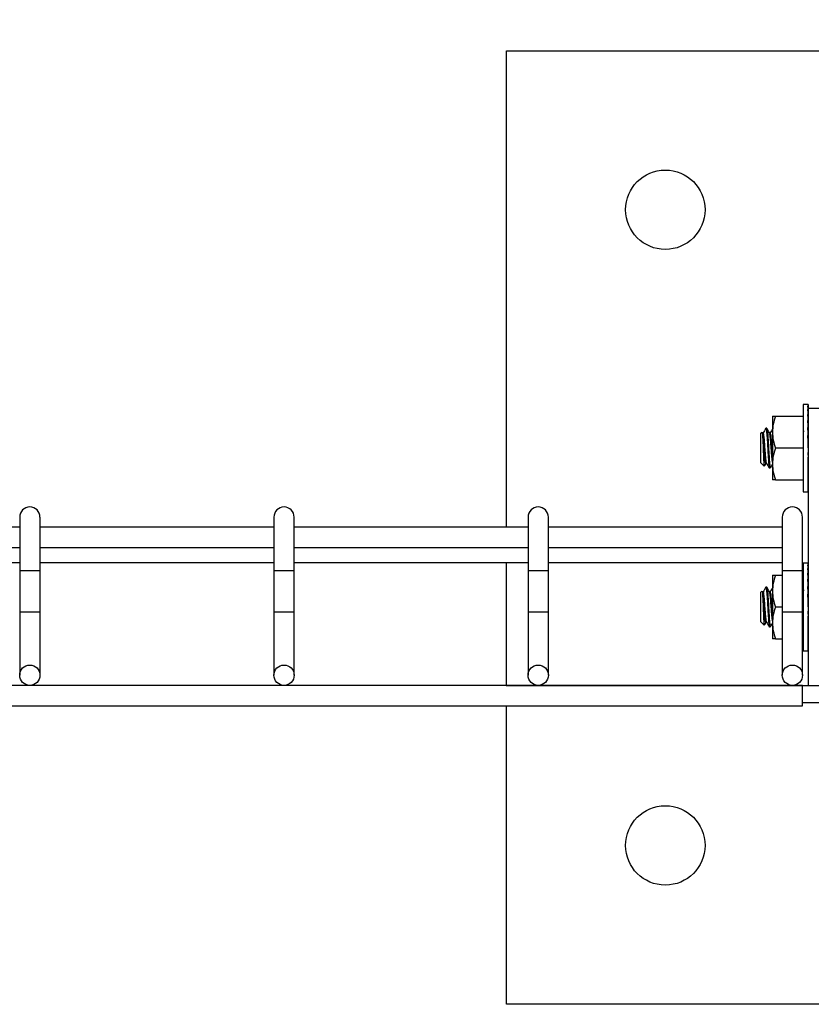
# Model space of a CAD drawing. Header units: inches. Extents: x 0.2 to 10.8, y 0.2 to 8.2.
# Tile 23 of 58: x 4.242 to 4.502, y 6.575 to 6.898. Entities that reach past the tile are written whole.
import ezdxf

# ---------------------------------------------------------------- set-up
doc = ezdxf.new("R2010")
doc.units = ezdxf.units.IN
doc.header["$MEASUREMENT"] = 0
doc.layers.add('DIMENSIONS', color=140, linetype='Continuous', lineweight=25)
doc.styles.add('SLDTEXTSTYLE0', font='TXT', dxfattribs={"width": 0.7})
doc.dimstyles.new('SLDDIMSTYLE1', dxfattribs={"dimtxt": 0.084961, "dimasz": 0.13, "dimexe": 0, "dimexo": 0.0625, "dimgap": 0.02124, "dimtad": 0, "dimtih": 1, "dimtoh": 1, "dimlfac": 24, "dimrnd": 1e-09, "dimzin": 12, "dimdsep": 46, "dimtxsty": 'SLDTEXTSTYLE0', "dimsah": 1, "dimcen": 0.09, "dimadec": 0, "dimazin": 3, "dimtfac": 1, "dimtofl": 0, "dimtmove": 0, "dimatfit": 3, "dimfxl": 0, "dimfrac": 2, "dimtolj": 1, "dimtzin": 12, "dimarcsym": 0})

# ---------------------------------------------------------------- blocks, each defined once
blk = doc.blocks.new('_D_7')
at = {"layer": 'DIMENSIONS'}
for p, q in [((2.97458, 6.8287), (2.97458, 7.28174)), ((4.61, 6.8287), (4.61, 7.28174)), ((2.97458, 7.15674), (3.51107, 7.15674)), ((3.6262, 7.15674), (3.59767, 7.15674)), ((3.59767, 7.15674), (3.59767, 7.02171)), ((3.94935, 7.15674), (3.97788, 7.15674)), ((3.97788, 7.15674), (3.97788, 7.02171)), ((4.61, 7.15674), (4.06447, 7.15674)), ((3.59767, 7.02171), (3.6262, 7.02171)), ((3.97788, 7.02171), (3.94935, 7.02171))]:
    blk.add_line(p, q, dxfattribs=at)
for points in [[(2.97458, 7.15674), (3.10458, 7.13674), (3.10458, 7.17674)], [(4.61, 7.15674), (4.48, 7.17674), (4.48, 7.13674)]]:
    blk.add_solid(points, dxfattribs=at)
at = {"layer": 'DIMENSIONS', "char_height": 0.083333, "attachment_point": 1, "style": 'SLDTEXTSTYLE0'}
for s, insert in [('39.25', (3.6262, 7.28319)), ('997.0', (3.6262, 7.12914))]:
    blk.add_mtext(s, dxfattribs=dict(at, insert=insert))

msp = doc.modelspace()

# ---------------------------------------------------------------- linework, layer by layer
for p, q in [((4.40166, 6.7317), (4.40166, 6.88787)), ((4.40166, 6.88787), (4.71416, 6.88787)), ((4.50054, 6.77198), (4.49896, 6.77198)), ((4.49896, 6.77198), (4.49896, 6.74334)), ((4.50046, 6.77191), (4.50062, 6.77191)), ((4.50046, 6.77137), (4.50062, 6.77137)), ((4.50062, 6.77191), (4.50062, 6.77138)), ((4.50062, 6.77137), (4.50062, 6.77034)), ((4.50583, 6.77068), (4.50062, 6.77068)), ((4.50062, 6.77068), (4.50062, 6.67991)), ((4.4889, 6.76808), (4.4889, 6.76287)), ((4.48983, 6.76808), (4.49896, 6.76808)), ((4.50046, 6.77029), (4.50062, 6.77029)), ((4.50046, 6.76873), (4.50062, 6.76873)), ((4.50062, 6.77029), (4.50061, 6.76883)), ((4.50062, 6.76873), (4.50061, 6.76692)), ((4.50062, 6.76792), (4.50062, 6.76792)), ((4.48663, 6.76397), (4.48673, 6.76417)), ((4.48702, 6.76417), (4.48673, 6.76417)), ((4.50046, 6.76675), (4.50062, 6.76675)), ((4.50046, 6.76441), (4.50062, 6.76441)), ((4.50062, 6.76675), (4.5006, 6.76469)), ((4.50062, 6.76441), (4.5006, 6.7625)), ((4.48543, 6.76287), (4.485, 6.76243)), ((4.485, 6.76243), (4.485, 6.75289)), ((4.48587, 6.76267), (4.48558, 6.76267)), ((4.48818, 6.76267), (4.48792, 6.76267)), ((4.4889, 6.76287), (4.4889, 6.75245)), ((4.50046, 6.76182), (4.50062, 6.76182)), ((4.5006, 6.7625), (4.50058, 6.7625)), ((4.50062, 6.76182), (4.5006, 6.76064)), ((4.49896, 6.75766), (4.48983, 6.75766)), ((4.50046, 6.75906), (4.50062, 6.75906)), ((4.50046, 6.75906), (4.50062, 6.75626)), ((4.5006, 6.75867), (4.50048, 6.75867)), ((4.5006, 6.76064), (4.50053, 6.76064)), ((4.50062, 6.75906), (4.5006, 6.75867)), ((4.50046, 6.75626), (4.50062, 6.75626)), ((4.50062, 6.7535), (4.5006, 6.75468)), ((4.485, 6.75289), (4.48615, 6.75174)), ((4.48673, 6.75265), (4.487, 6.75265)), ((4.48789, 6.75115), (4.48818, 6.75115)), ((4.4889, 6.75245), (4.4889, 6.74724)), ((4.50046, 6.7535), (4.50062, 6.7535)), ((4.50062, 6.75091), (4.5006, 6.75282)), ((4.50046, 6.75091), (4.50062, 6.75091)), ((4.50046, 6.74857), (4.50062, 6.74857)), ((4.50062, 6.74857), (4.5006, 6.75091)), ((4.50062, 6.74659), (4.50061, 6.74857)), ((4.48983, 6.74724), (4.49896, 6.74724)), ((4.50046, 6.74659), (4.50062, 6.74659)), ((4.50046, 6.74503), (4.50062, 6.74503)), ((4.50062, 6.74503), (4.50061, 6.74659)), ((4.50062, 6.7474), (4.50062, 6.7474)), ((4.50062, 6.74395), (4.50062, 6.74503)), ((4.49896, 6.74334), (4.50054, 6.74334)), ((4.50046, 6.74395), (4.50062, 6.74395)), ((4.50046, 6.74341), (4.50062, 6.74341)), ((4.50062, 6.74341), (4.50062, 6.74395)), ((4.24208, 6.73504), (4.24208, 6.71754)), ((4.24875, 6.71754), (4.24875, 6.73504)), ((4.32541, 6.73504), (4.32541, 6.71754)), ((4.33208, 6.71754), (4.33208, 6.73504)), ((4.40875, 6.73504), (4.40875, 6.71754)), ((4.41541, 6.71754), (4.41541, 6.73504)), ((4.49208, 6.73504), (4.49208, 6.71754)), ((4.49875, 6.71754), (4.49875, 6.73504)), ((4.24208, 6.7317), (4.16541, 6.7317)), ((4.32541, 6.7317), (4.24875, 6.7317)), ((4.40875, 6.7317), (4.33208, 6.7317)), ((4.49208, 6.7317), (4.41541, 6.7317)), ((4.16541, 6.72504), (4.24208, 6.72504)), ((4.24875, 6.72504), (4.32541, 6.72504)), ((4.33208, 6.72504), (4.40875, 6.72504)), ((4.41541, 6.72504), (4.49208, 6.72504)), ((4.16541, 6.72012), (4.24208, 6.72012)), ((4.24875, 6.72012), (4.32541, 6.72012)), ((4.33208, 6.72012), (4.40875, 6.72012)), ((4.40166, 6.67991), (4.40166, 6.72012)), ((4.41541, 6.72012), (4.49208, 6.72012)), ((4.50054, 6.7199), (4.49896, 6.7199)), ((4.49896, 6.7199), (4.49896, 6.69125)), ((4.50046, 6.71983), (4.50062, 6.71983)), ((4.50046, 6.71928), (4.50062, 6.71928)), ((4.50062, 6.71983), (4.50062, 6.7193)), ((4.50062, 6.71928), (4.50062, 6.71826)), ((4.24208, 6.71754), (4.24208, 6.70399)), ((4.24208, 6.71754), (4.24541, 6.71754)), ((4.24541, 6.71754), (4.24875, 6.71754)), ((4.24875, 6.70399), (4.24875, 6.71754)), ((4.32541, 6.71754), (4.32541, 6.70399)), ((4.32541, 6.71754), (4.32875, 6.71754)), ((4.32875, 6.71754), (4.33208, 6.71754)), ((4.33208, 6.70399), (4.33208, 6.71754)), ((4.40875, 6.71754), (4.40875, 6.70399)), ((4.40875, 6.71754), (4.41208, 6.71754)), ((4.41208, 6.71754), (4.41541, 6.71754)), ((4.41541, 6.70399), (4.41541, 6.71754)), ((4.4889, 6.71599), (4.4889, 6.71079)), ((4.48983, 6.71599), (4.49208, 6.71599)), ((4.49208, 6.71754), (4.49208, 6.70399)), ((4.49208, 6.71754), (4.49541, 6.71754)), ((4.49541, 6.71754), (4.49875, 6.71754)), ((4.49875, 6.70399), (4.49875, 6.71754)), ((4.49875, 6.71599), (4.49896, 6.71599)), ((4.50046, 6.71821), (4.50062, 6.71821)), ((4.50046, 6.71665), (4.50062, 6.71665)), ((4.50062, 6.71821), (4.50061, 6.71675)), ((4.50062, 6.71665), (4.50061, 6.71484)), ((4.50062, 6.71584), (4.50062, 6.71584)), ((4.50046, 6.71466), (4.50062, 6.71466)), ((4.50046, 6.71233), (4.50062, 6.71233)), ((4.50062, 6.71466), (4.5006, 6.71261)), ((4.50062, 6.71233), (4.5006, 6.71041)), ((4.48543, 6.71078), (4.485, 6.71035)), ((4.485, 6.71035), (4.485, 6.7008)), ((4.48587, 6.71058), (4.48558, 6.71058)), ((4.48663, 6.71189), (4.48673, 6.71209)), ((4.48702, 6.71209), (4.48673, 6.71209)), ((4.48818, 6.71058), (4.48792, 6.71058)), ((4.4889, 6.71079), (4.4889, 6.70037)), ((4.50046, 6.70973), (4.50062, 6.70973)), ((4.5006, 6.71041), (4.50058, 6.71041)), ((4.50062, 6.70973), (4.5006, 6.70856)), ((4.50046, 6.70698), (4.50062, 6.70698)), ((4.50046, 6.70698), (4.50062, 6.70417)), ((4.5006, 6.70658), (4.50048, 6.70658)), ((4.5006, 6.70856), (4.50053, 6.70856)), ((4.50062, 6.70698), (4.5006, 6.70658)), ((4.24208, 6.70399), (4.24208, 6.68324)), ((4.24208, 6.70399), (4.24875, 6.70399)), ((4.24875, 6.68324), (4.24875, 6.70399)), ((4.32541, 6.70399), (4.32541, 6.68324)), ((4.32541, 6.70399), (4.33208, 6.70399)), ((4.33208, 6.68324), (4.33208, 6.70399)), ((4.40875, 6.70399), (4.40875, 6.68324)), ((4.40875, 6.70399), (4.41541, 6.70399)), ((4.41541, 6.68324), (4.41541, 6.70399)), ((4.49208, 6.70558), (4.48983, 6.70558)), ((4.49208, 6.70399), (4.49208, 6.68324)), ((4.49208, 6.70399), (4.49875, 6.70399)), ((4.49896, 6.70558), (4.49875, 6.70558)), ((4.49875, 6.68324), (4.49875, 6.70399)), ((4.50046, 6.70417), (4.50062, 6.70417)), ((4.50062, 6.70142), (4.5006, 6.7026)), ((4.485, 6.7008), (4.48615, 6.69965)), ((4.48673, 6.70057), (4.487, 6.70057)), ((4.4889, 6.70037), (4.4889, 6.69516)), ((4.50046, 6.70142), (4.50062, 6.70142)), ((4.50062, 6.69883), (4.5006, 6.70074)), ((4.48789, 6.69907), (4.48818, 6.69907)), ((4.50046, 6.69883), (4.50062, 6.69883)), ((4.50046, 6.69649), (4.50062, 6.69649)), ((4.50062, 6.69649), (4.5006, 6.69883)), ((4.50062, 6.69451), (4.50061, 6.69649)), ((4.48983, 6.69516), (4.49208, 6.69516)), ((4.49875, 6.69516), (4.49896, 6.69516)), ((4.50046, 6.69451), (4.50062, 6.69451)), ((4.50046, 6.69295), (4.50062, 6.69295)), ((4.50062, 6.69295), (4.50061, 6.69451)), ((4.50062, 6.69532), (4.50062, 6.69532)), ((4.50062, 6.69187), (4.50062, 6.69295)), ((4.49896, 6.69125), (4.50054, 6.69125)), ((4.50046, 6.69187), (4.50062, 6.69187)), ((4.50046, 6.69132), (4.50062, 6.69132)), ((4.50062, 6.69132), (4.50062, 6.69187)), ((4.49875, 6.67991), (3.08583, 6.67991)), ((4.40162, 6.67991), (4.50893, 6.67991)), ((4.49875, 6.67324), (4.49875, 6.67991)), ((4.49875, 6.67433), (4.52662, 6.67433)), ((3.08583, 6.67324), (4.49875, 6.67324)), ((4.40166, 6.57537), (4.40166, 6.67324)), ((4.71416, 6.57537), (4.40166, 6.57537))]:
    msp.add_line(p, q)
for centre, radius in [((4.45375, 6.83579), 0.01302), ((4.24541, 6.68324), 0.00333), ((4.32875, 6.68324), 0.00333), ((4.41208, 6.68324), 0.00333), ((4.49541, 6.68324), 0.00333), ((4.45375, 6.62745), 0.01302)]:
    msp.add_circle(centre, radius)
for centre in [(4.24541, 6.73504), (4.32875, 6.73504), (4.41208, 6.73504), (4.49541, 6.73504)]:
    msp.add_arc(centre, 0.00333, 0, 180)
for centre, major_axis, ratio, start_param, end_param in [((4.50054, 6.75766), (-0.00017, 0.01432), 0.05821, 5.987985, 6.184334), ((4.50054, 6.75766), (-0.00033, 0.01432), 0.054812, 5.791063, 5.987412), ((4.50054, 6.75766), (0, 0.01432), 0.059359, 6.185011, 6.283185), ((4.50054, 6.75766), (-0.00047, 0.01432), 0.049301, 5.594332, 5.790682), ((4.50054, 6.75766), (-0.0006, 0.01432), 0.041899, 5.397851, 5.5942), ((4.50054, 6.75766), (-0.00071, 0.01432), 0.032898, 5.201637, 5.397987), ((4.50054, 6.75766), (-0.00079, 0.01432), 0.022647, 5.005671, 5.20202), ((4.50054, 6.75766), (-0.00083, 0.01432), 0.011541, 4.809892, 5.006241), ((4.50054, 6.75766), (-0.00083, 0.01432), 0.011541, 1.668299, 1.864649), ((4.50054, 6.75766), (-0.0006, 0.01026), 0.011541, 1.707381, 1.864649), ((4.50054, 6.75766), (-0.00079, 0.01432), 0.022647, 1.864078, 2.060428), ((4.50054, 6.75766), (-0.00056, 0.01026), 0.022647, 1.986773, 2.060428), ((4.50054, 6.75766), (-0.00071, 0.01432), 0.032898, 2.060045, 2.256394), ((4.50054, 6.75766), (-0.0006, 0.01432), 0.041899, 2.256258, 2.452608), ((4.50054, 6.75766), (-0.00047, 0.01432), 0.049301, 2.452739, 2.649089), ((4.50054, 6.75766), (-0.00033, 0.01432), 0.054812, 2.64947, 2.845819), ((4.50054, 6.75766), (0.00047, 0.01432), 0.049301, 3.80976, 3.830446), ((4.50054, 6.75766), (-0.00017, 0.01432), 0.05821, 2.846392, 3.042741), ((4.50054, 6.75766), (0, 0.01432), 0.059359, 3.043418, 3.239767), ((4.50054, 6.70558), (-0.00017, 0.01432), 0.05821, 5.987985, 6.184334), ((4.50054, 6.70558), (-0.00033, 0.01432), 0.054812, 5.791063, 5.987412), ((4.50054, 6.70558), (0, 0.01432), 0.059359, 6.185011, 6.283185), ((4.50054, 6.70558), (-0.00047, 0.01432), 0.049301, 5.594332, 5.790682), ((4.50054, 6.70558), (-0.0006, 0.01432), 0.041899, 5.397851, 5.5942), ((4.50054, 6.70558), (-0.00071, 0.01432), 0.032898, 5.201637, 5.397987), ((4.50054, 6.70558), (-0.00079, 0.01432), 0.022647, 5.005671, 5.20202), ((4.50054, 6.70558), (-0.00083, 0.01432), 0.011541, 4.809892, 5.006241), ((4.50054, 6.70558), (-0.00083, 0.01432), 0.011541, 1.668299, 1.864649), ((4.50054, 6.70558), (-0.0006, 0.01026), 0.011541, 1.707381, 1.864649), ((4.50054, 6.70558), (-0.00079, 0.01432), 0.022647, 1.864078, 2.060428), ((4.50054, 6.70558), (-0.00056, 0.01026), 0.022647, 1.986773, 2.060428), ((4.50054, 6.70558), (-0.00071, 0.01432), 0.032898, 2.060045, 2.256394), ((4.50054, 6.70558), (-0.0006, 0.01432), 0.041899, 2.256258, 2.452608), ((4.50054, 6.70558), (-0.00047, 0.01432), 0.049301, 2.452739, 2.649089), ((4.50054, 6.70558), (-0.00033, 0.01432), 0.054812, 2.64947, 2.845819), ((4.50054, 6.70558), (0.00047, 0.01432), 0.049301, 3.80976, 3.830446), ((4.50054, 6.70558), (-0.00017, 0.01432), 0.05821, 2.846392, 3.042741), ((4.50054, 6.70558), (0, 0.01432), 0.059359, 3.043418, 3.239767)]:
    msp.add_ellipse(centre, major_axis=major_axis, ratio=ratio, start_param=start_param, end_param=end_param)
for points in [[(4.48983, 6.76808), (4.48927, 6.76638), (4.4889, 6.76465), (4.4889, 6.76287)], [(4.4889, 6.76808), (4.4889, 6.76808), (4.48927, 6.76808), (4.48983, 6.76808)], [(4.4889, 6.76287), (4.4889, 6.76109), (4.48927, 6.75936), (4.48983, 6.75766)], [(4.48983, 6.75766), (4.48927, 6.75596), (4.4889, 6.75423), (4.4889, 6.75245)], [(4.4889, 6.75245), (4.4889, 6.75067), (4.48927, 6.74895), (4.48983, 6.74724)], [(4.48983, 6.74724), (4.48927, 6.74724), (4.4889, 6.74724), (4.4889, 6.74724)], [(4.48983, 6.71599), (4.48927, 6.71429), (4.4889, 6.71256), (4.4889, 6.71079)], [(4.4889, 6.71599), (4.4889, 6.71599), (4.48927, 6.71599), (4.48983, 6.71599)], [(4.4889, 6.71079), (4.4889, 6.70901), (4.48927, 6.70728), (4.48983, 6.70558)], [(4.48983, 6.70558), (4.48927, 6.70388), (4.4889, 6.70215), (4.4889, 6.70037)], [(4.4889, 6.70037), (4.4889, 6.69859), (4.48927, 6.69686), (4.48983, 6.69516)], [(4.48983, 6.69516), (4.48927, 6.69516), (4.4889, 6.69516), (4.4889, 6.69516)]]:
    msp.add_open_spline(points, degree=3)
for points, knots in [([(4.48669, 6.76413), (4.48655, 6.76388), (4.48625, 6.76337), (4.48596, 6.76287), (4.48581, 6.76262)], [0, 0, 0, 0, 0.500303, 1, 1, 1, 1]), ([(4.48673, 6.76417), (4.48678, 6.7641), (4.48686, 6.76396), (4.48697, 6.76287), (4.4871, 6.76123), (4.48722, 6.75938), (4.48732, 6.75745), (4.48743, 6.7555), (4.48756, 6.75356), (4.48769, 6.75208), (4.48779, 6.75123), (4.48786, 6.75123), (4.48789, 6.75123)], [0, 0, 0, 0, 0.104501, 0.21204, 0.31953, 0.427057, 0.500054, 0.604556, 0.712038, 0.819591, 0.927093, 1, 1, 1, 1]), ([(4.48794, 6.76263), (4.48779, 6.76288), (4.4875, 6.76339), (4.4872, 6.76389), (4.48706, 6.76414)], [0, 0, 0, 0, 0.499685, 1, 1, 1, 1]), ([(4.48706, 6.76406), (4.48707, 6.76406), (4.48713, 6.76406), (4.48722, 6.76329), (4.48734, 6.76187), (4.48748, 6.7599), (4.4876, 6.7577), (4.48772, 6.7555), (4.48785, 6.75356), (4.48797, 6.75208), (4.48808, 6.75123), (4.48815, 6.75123), (4.48818, 6.75123)], [0, 0, 0, 0, 0.038672, 0.149479, 0.260221, 0.370965, 0.484928, 0.592593, 0.703326, 0.814133, 0.924887, 1, 1, 1, 1]), ([(4.48899, 6.7641), (4.48885, 6.76386), (4.48857, 6.76338), (4.48829, 6.7629), (4.48816, 6.76267)], [0, 0, 0, 0, 0.504485, 1, 1, 1, 1]), ([(4.48545, 6.76285), (4.48545, 6.76287), (4.48549, 6.76299), (4.48554, 6.76265), (4.48561, 6.76181), (4.48569, 6.76045), (4.48577, 6.75898), (4.48583, 6.75738), (4.48589, 6.75573), (4.48598, 6.75398), (4.48605, 6.75264), (4.48612, 6.75184), (4.48616, 6.75179), (4.48618, 6.75177)], [0, 0, 0, 0, 0.015183, 0.11544, 0.215652, 0.318492, 0.423431, 0.483979, 0.5936, 0.703222, 0.812843, 0.922358, 1, 1, 1, 1]), ([(4.48678, 6.75275), (4.48676, 6.75271), (4.48671, 6.75255), (4.48661, 6.75285), (4.4865, 6.75363), (4.48637, 6.75491), (4.48623, 6.75649), (4.48612, 6.7582), (4.48599, 6.75985), (4.48586, 6.76127), (4.48575, 6.76223), (4.48565, 6.76269), (4.48559, 6.76262), (4.48558, 6.7626)], [0, 0, 0, 0, 0.030981, 0.134855, 0.238742, 0.342545, 0.446407, 0.550302, 0.654106, 0.757955, 0.861856, 0.965661, 1, 1, 1, 1]), ([(4.48697, 6.75282), (4.48695, 6.75281), (4.48689, 6.7528), (4.48679, 6.7536), (4.48663, 6.75508), (4.48647, 6.75729), (4.48631, 6.75956), (4.48615, 6.76126), (4.48602, 6.76244), (4.48592, 6.76254), (4.48586, 6.7626)], [0, 0, 0, 0, 0.043947, 0.166578, 0.29304, 0.453165, 0.610474, 0.73828, 0.860993, 1, 1, 1, 1]), ([(4.4889, 6.75309), (4.48889, 6.75316), (4.48883, 6.7534), (4.48874, 6.75434), (4.4886, 6.75578), (4.48848, 6.75747), (4.48837, 6.75917), (4.48823, 6.76071), (4.48811, 6.76187), (4.48802, 6.76252), (4.48795, 6.76255), (4.48794, 6.76256)], [0, 0, 0, 0, 0.04922, 0.177562, 0.305895, 0.434367, 0.562732, 0.691073, 0.819543, 0.947927, 1, 1, 1, 1]), ([(4.4889, 6.75579), (4.48887, 6.75617), (4.48879, 6.75711), (4.48868, 6.75884), (4.48852, 6.76075), (4.48836, 6.76219), (4.48824, 6.76281), (4.48818, 6.76266), (4.48818, 6.76266)], [0, 0, 0, 0, 0.128868, 0.31598, 0.510929, 0.752156, 0.995822, 1, 1, 1, 1]), ([(4.49927, 6.76305), (4.4992, 6.76316), (4.4991, 6.76334), (4.499, 6.76352), (4.49896, 6.76359)], [0, 0, 0, 0, 0.623605, 1, 1, 1, 1]), ([(4.48621, 6.75171), (4.48625, 6.75178), (4.48644, 6.7521), (4.48662, 6.75241), (4.48676, 6.75265)], [0, 0, 0, 0, 0.236939, 1, 1, 1, 1]), ([(4.48697, 6.7527), (4.48712, 6.75245), (4.48741, 6.75195), (4.4877, 6.75144), (4.48785, 6.75119)], [0, 0, 0, 0, 0.499646, 1, 1, 1, 1]), ([(4.48822, 6.75118), (4.48836, 6.75143), (4.48859, 6.75182), (4.48882, 6.75222), (4.4889, 6.75236)], [0, 0, 0, 0, 0.638976, 1, 1, 1, 1]), ([(4.48545, 6.71077), (4.48545, 6.71078), (4.48549, 6.7109), (4.48554, 6.71057), (4.48561, 6.70973), (4.48569, 6.70836), (4.48577, 6.70689), (4.48583, 6.70529), (4.48589, 6.70364), (4.48598, 6.70189), (4.48605, 6.70056), (4.48612, 6.69976), (4.48616, 6.69971), (4.48618, 6.69969)], [0, 0, 0, 0, 0.015183, 0.11544, 0.215652, 0.318492, 0.423431, 0.483979, 0.5936, 0.703222, 0.812843, 0.922358, 1, 1, 1, 1]), ([(4.48678, 6.70066), (4.48676, 6.70063), (4.48671, 6.70047), (4.48661, 6.70077), (4.4865, 6.70155), (4.48637, 6.70282), (4.48623, 6.7044), (4.48612, 6.70612), (4.48599, 6.70777), (4.48586, 6.70918), (4.48575, 6.71015), (4.48565, 6.71061), (4.48559, 6.71054), (4.48558, 6.71052)], [0, 0, 0, 0, 0.030981, 0.134855, 0.238742, 0.342545, 0.446407, 0.550302, 0.654106, 0.757955, 0.861856, 0.965661, 1, 1, 1, 1]), ([(4.48669, 6.71205), (4.48655, 6.7118), (4.48625, 6.71129), (4.48596, 6.71079), (4.48581, 6.71054)], [0, 0, 0, 0, 0.500303, 1, 1, 1, 1]), ([(4.48697, 6.70074), (4.48695, 6.70073), (4.48689, 6.70071), (4.48679, 6.70152), (4.48663, 6.703), (4.48647, 6.7052), (4.48631, 6.70747), (4.48615, 6.70917), (4.48602, 6.71036), (4.48592, 6.71046), (4.48586, 6.71052)], [0, 0, 0, 0, 0.043947, 0.166578, 0.29304, 0.453165, 0.610474, 0.73828, 0.860993, 1, 1, 1, 1]), ([(4.48673, 6.71209), (4.48678, 6.71202), (4.48686, 6.71188), (4.48697, 6.71078), (4.4871, 6.70914), (4.48722, 6.7073), (4.48732, 6.70536), (4.48743, 6.70342), (4.48756, 6.70147), (4.48769, 6.7), (4.48779, 6.69915), (4.48786, 6.69915), (4.48789, 6.69915)], [0, 0, 0, 0, 0.104501, 0.21204, 0.31953, 0.427057, 0.500054, 0.604556, 0.712038, 0.819591, 0.927093, 1, 1, 1, 1]), ([(4.48794, 6.71055), (4.48779, 6.7108), (4.4875, 6.7113), (4.4872, 6.71181), (4.48706, 6.71206)], [0, 0, 0, 0, 0.499685, 1, 1, 1, 1]), ([(4.48706, 6.71198), (4.48707, 6.71198), (4.48713, 6.71197), (4.48722, 6.71121), (4.48734, 6.70979), (4.48748, 6.70782), (4.4876, 6.70562), (4.48772, 6.70342), (4.48785, 6.70147), (4.48797, 6.7), (4.48808, 6.69915), (4.48815, 6.69915), (4.48818, 6.69915)], [0, 0, 0, 0, 0.038672, 0.149479, 0.260221, 0.370965, 0.484928, 0.592593, 0.703326, 0.814133, 0.924887, 1, 1, 1, 1]), ([(4.4889, 6.70101), (4.48889, 6.70107), (4.48883, 6.70131), (4.48874, 6.70226), (4.4886, 6.7037), (4.48848, 6.70539), (4.48837, 6.70709), (4.48823, 6.70863), (4.48811, 6.70979), (4.48802, 6.71044), (4.48795, 6.71047), (4.48794, 6.71048)], [0, 0, 0, 0, 0.04922, 0.177562, 0.305895, 0.434367, 0.562732, 0.691073, 0.819543, 0.947927, 1, 1, 1, 1]), ([(4.48899, 6.71202), (4.48885, 6.71178), (4.48857, 6.7113), (4.48829, 6.71082), (4.48816, 6.71058)], [0, 0, 0, 0, 0.504485, 1, 1, 1, 1]), ([(4.4889, 6.70371), (4.48887, 6.70409), (4.48879, 6.70503), (4.48868, 6.70676), (4.48852, 6.70866), (4.48836, 6.71011), (4.48824, 6.71073), (4.48818, 6.71058), (4.48818, 6.71058)], [0, 0, 0, 0, 0.128868, 0.3159796, 0.5109286, 0.7521557, 0.9958224, 1, 1, 1, 1]), ([(4.49927, 6.71097), (4.4992, 6.71108), (4.4991, 6.71126), (4.499, 6.71144), (4.49896, 6.7115)], [0, 0, 0, 0, 0.623605, 1, 1, 1, 1]), ([(4.48621, 6.69963), (4.48625, 6.6997), (4.48644, 6.70002), (4.48662, 6.70033), (4.48676, 6.70057)], [0, 0, 0, 0, 0.236939, 1, 1, 1, 1]), ([(4.48697, 6.70062), (4.48712, 6.70037), (4.48741, 6.69986), (4.4877, 6.69936), (4.48785, 6.69911)], [0, 0, 0, 0, 0.499646, 1, 1, 1, 1]), ([(4.48822, 6.69909), (4.48836, 6.69935), (4.48859, 6.69974), (4.48882, 6.70014), (4.4889, 6.70028)], [0, 0, 0, 0, 0.638976, 1, 1, 1, 1])]:
    msp.add_open_spline(points, degree=3, knots=knots)

# ---------------------------------------------------------------- dimensions: what is measured, and where the dimension line sits
at = {"layer": 'DIMENSIONS'}
dim = msp.add_linear_dim(base=(4.61, 7.15674), p1=(2.97458, 6.7787), p2=(4.61, 6.7787), dimstyle='SLDDIMSTYLE1', dxfattribs=at)
dim.commit()
dim.dimension.update_dxf_attribs({"geometry": '_D_7', "text_midpoint": (3.78777, 7.15674), "dimtype": 160})

doc.saveas('drawing.dxf')
